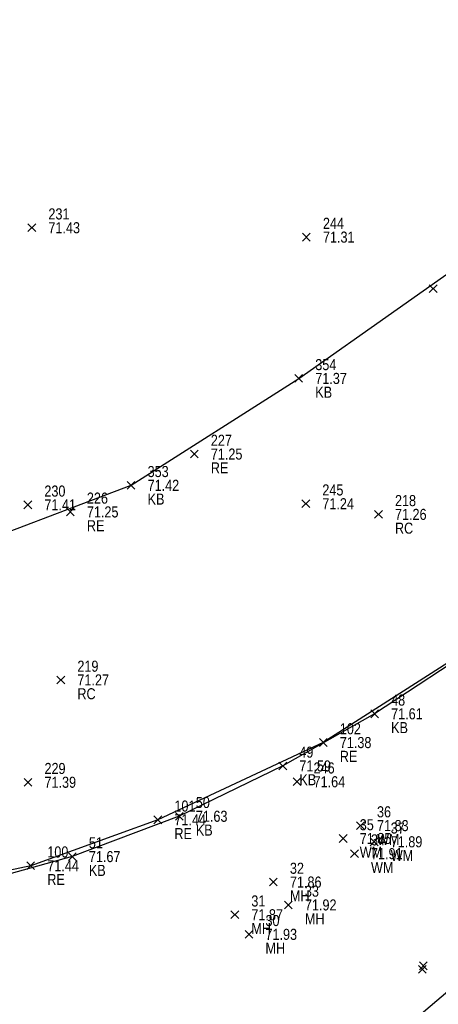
# Model space of a CAD drawing. Header units: feet. Extents: x 663429 to 663605, y 733160 to 733290.
# Tile 27 of 45: x 663520 to 663527, y 733211 to 733229. Entities that reach past the tile are written whole.
import ezdxf

# ---------------------------------------------------------------- set-up
doc = ezdxf.new("R2010")
doc.units = ezdxf.units.FT
doc.header["$MEASUREMENT"] = 0
doc.layers.get('0').update_dxf_attribs({"linetype": 'CONTINUOUS'})
for name, color, linetype in [('KERB', 7, 'CONTINUOUS'), ('MANHOLE', 7, 'CONTINUOUS'), ('PNTDESC', 3, 'CONTINUOUS'), ('PNTELEV', 5, 'CONTINUOUS'), ('PNTNO', 7, 'CONTINUOUS'), ('PNTS', 1, 'CONTINUOUS'), ('ROAD EDGE', 1, 'CONTINUOUS'), ('WATER METER', 7, 'CONTINUOUS')]:
    doc.layers.add(name, color=color, linetype=linetype)
doc.styles.add('PTXT', font='ARIALN.TTF', dxfattribs={"width": 0.75})

# ---------------------------------------------------------------- blocks, each defined once
blk = doc.blocks.new('SPT10')
at = {"color": 0, "linetype": 'Continuous'}
for p, q in [((-0.354, -0.354), (0.354, 0.354)), ((0.354, -0.354), (-0.354, 0.354))]:
    blk.add_line(p, q, dxfattribs=at)
blk = doc.blocks.new('SRVPNO2')
at = {"layer": 'PNTDESC', "style": 'PTXT'}
blk.add_attdef('DESC2', (1.5, -1.75), '', height=1, dxfattribs=at)
at = {"layer": 'PNTNO', "style": 'PTXT'}
for tag in ['ELEV2', 'PT#']:
    blk.add_attdef(tag, (1.5, 0.75), '', height=1, dxfattribs=at)

msp = doc.modelspace()

# ---------------------------------------------------------------- linework, layer by layer
at = {"linetype": 'ByBlock'}
for points in [[(663595.333, 733266.443, 71.324), (663578.081, 733252.09, 71.62), (663573.641, 733248.493, 71.636), (663568.948, 733244.461, 71.547), (663564.495, 733241.015, 71.57), (663556.419, 733234.428, 71.933), (663552.066, 733230.916, 71.948), (663547.151, 733226.853, 71.926), (663542.895, 733223.289, 71.934), (663534.343, 733216.748, 72.23), (663529.952, 733213.282, 72.3), (663524.942, 733209.031, 72.237), (663520.673, 733205.554, 72.258), (663513.258, 733203.154, 72.534), (663507.803, 733202.218, 72.557), (663501.626, 733201.165, 72.587), (663496.074, 733200.201, 72.553)], [(663544.285, 733229.186, 71.592), (663542.287, 733227.757, 71.547), (663541.095, 733226.923, 71.492), (663539.613, 733225.637, 71.392), (663538.121, 733224.508, 71.311), (663536.615, 733223.474, 71.339), (663534.522, 733221.984, 71.371), (663532.46, 733220.524, 71.483), (663532.184, 733220.301, 71.505), (663531.621, 733219.992, 71.541), (663530.474, 733219.162, 71.576), (663528.167, 733217.549, 71.6), (663526.178, 733216.245, 71.607), (663524.513, 733215.3, 71.589), (663522.635, 733214.387, 71.632), (663520.694, 733213.656, 71.671), (663518.32, 733212.996, 71.641)], [(663518.351, 733219.096, 71.391), (663521.76, 733220.389, 71.417), (663524.802, 733222.328, 71.375), (663528.369, 733224.841, 71.221), (663531.772, 733227.214, 71.095), (663532.625, 733228.022, 71.067), (663533.501, 733229.052, 71.065)]]:
    msp.add_polyline3d(points, dxfattribs=at)
at = {"color": 1, "linetype": 'ByBlock'}
msp.add_polyline3d([(663564.632, 733245.244, 71.335), (663561.469, 733242.626, 71.391), (663558.929, 733240.626, 71.382), (663555.023, 733237.478, 71.501), (663551.955, 733235.209, 71.417), (663549.132, 733233.014, 71.481), (663544.91, 733229.664, 71.523), (663542.532, 733228.085, 71.371), (663539.943, 733226.049, 71.22), (663538.36, 733224.878, 71.031), (663532.143, 733220.47, 71.314), (663530.412, 733219.268, 71.356), (663527.943, 733217.446, 71.44), (663525.247, 733215.724, 71.381), (663522.246, 733214.323, 71.439), (663519.94, 733213.49, 71.441), (663516.997, 733212.866, 71.442)], dxfattribs=at)
at = {"layer": 'KERB'}
for p in [(663524.802, 733222.328, 71.375), (663521.76, 733220.389, 71.417), (663526.178, 733216.245, 71.607), (663524.513, 733215.3, 71.589), (663522.635, 733214.387, 71.632), (663520.694, 733213.656, 71.671)]:
    msp.add_point(p, dxfattribs=at)
at = {"layer": 'MANHOLE'}
for p in [(663524.342, 733213.194, 71.863), (663524.614, 733212.779, 71.917), (663523.642, 733212.601, 71.872), (663523.898, 733212.246, 71.93)]:
    msp.add_point(p, dxfattribs=at)
at = {"layer": 'PNTS'}
for p in [(663519.96, 733225.061, 71.425), (663524.941, 733224.89, 71.309), (663524.93, 733220.055, 71.24), (663519.887, 733220.035, 71.414), (663526.248, 733219.862, 71.256), (663520.486, 733216.859, 71.274), (663519.889, 733215.004, 71.386), (663524.771, 733215.013, 71.636), (663527.062, 733211.675, 72.228), (663527.043, 733211.613, 72.221)]:
    msp.add_point(p, dxfattribs=at)
at = {"layer": 'ROAD EDGE'}
for p in [(663527.241, 733223.956, 71.157), (663522.907, 733220.956, 71.254), (663520.658, 733219.907, 71.254), (663525.247, 733215.724, 71.381), (663522.246, 733214.323, 71.439), (663519.94, 733213.49, 71.441)]:
    msp.add_point(p, dxfattribs=at)
at = {"layer": 'WATER METER'}
for p in [(663525.922, 733214.218, 71.828), (663525.609, 733213.984, 71.845), (663526.171, 733213.924, 71.885), (663525.813, 733213.709, 71.905)]:
    msp.add_point(p, dxfattribs=at)

# ---------------------------------------------------------------- block references
at = {"layer": 'KERB'}
ref = msp.add_blockref('SRVPNO2', (663524.802, 733222.328, 71.375), dxfattribs=dict(at, xscale=0.2, yscale=0.2, zscale=0.2))
ref.add_attrib('PT#', '354', (663525.102, 733222.478, 71.375), dxfattribs={"layer": 'PNTNO', "height": 0.2, "style": 'PTXT'})
ref.add_attrib('ELEV2', '71.37', (663525.102, 733222.228, 71.375), dxfattribs={"layer": 'PNTELEV', "height": 0.2, "style": 'PTXT'})
ref.add_attrib('DESC2', 'KB', (663525.102, 733221.978, 71.375), dxfattribs={"layer": 'PNTDESC', "height": 0.2, "style": 'PTXT'})
at = {"layer": 'KERB', "xscale": 0.2, "yscale": 0.2, "zscale": 0.2}
for p in [(663524.802, 733222.328, 71.375), (663521.76, 733220.389, 71.417), (663526.178, 733216.245, 71.607), (663524.513, 733215.3, 71.589), (663522.635, 733214.387, 71.632), (663520.694, 733213.656, 71.671)]:
    msp.add_blockref('SPT10', p, dxfattribs=at)
at = {"layer": 'KERB'}
ref = msp.add_blockref('SRVPNO2', (663521.76, 733220.389, 71.417), dxfattribs=dict(at, xscale=0.2, yscale=0.2, zscale=0.2))
ref.add_attrib('PT#', '353', (663522.06, 733220.539, 71.417), dxfattribs={"layer": 'PNTNO', "height": 0.2, "style": 'PTXT'})
ref.add_attrib('ELEV2', '71.42', (663522.06, 733220.289, 71.417), dxfattribs={"layer": 'PNTELEV', "height": 0.2, "style": 'PTXT'})
ref.add_attrib('DESC2', 'KB', (663522.06, 733220.039, 71.417), dxfattribs={"layer": 'PNTDESC', "height": 0.2, "style": 'PTXT'})
ref = msp.add_blockref('SRVPNO2', (663526.178, 733216.245, 71.607), dxfattribs=dict(at, xscale=0.2, yscale=0.2, zscale=0.2))
ref.add_attrib('PT#', '48', (663526.478, 733216.395, 71.607), dxfattribs={"layer": 'PNTNO', "height": 0.2, "style": 'PTXT'})
ref.add_attrib('ELEV2', '71.61', (663526.478, 733216.145, 71.607), dxfattribs={"layer": 'PNTELEV', "height": 0.2, "style": 'PTXT'})
ref.add_attrib('DESC2', 'KB', (663526.478, 733215.895, 71.607), dxfattribs={"layer": 'PNTDESC', "height": 0.2, "style": 'PTXT'})
ref = msp.add_blockref('SRVPNO2', (663524.513, 733215.3, 71.589), dxfattribs=dict(at, xscale=0.2, yscale=0.2, zscale=0.2))
ref.add_attrib('PT#', '49', (663524.813, 733215.45, 71.589), dxfattribs={"layer": 'PNTNO', "height": 0.2, "style": 'PTXT'})
ref.add_attrib('ELEV2', '71.59', (663524.813, 733215.2, 71.589), dxfattribs={"layer": 'PNTELEV', "height": 0.2, "style": 'PTXT'})
ref.add_attrib('DESC2', 'KB', (663524.813, 733214.95, 71.589), dxfattribs={"layer": 'PNTDESC', "height": 0.2, "style": 'PTXT'})
ref = msp.add_blockref('SRVPNO2', (663522.635, 733214.387, 71.632), dxfattribs=dict(at, xscale=0.2, yscale=0.2, zscale=0.2))
ref.add_attrib('PT#', '50', (663522.935, 733214.537, 71.632), dxfattribs={"layer": 'PNTNO', "height": 0.2, "style": 'PTXT'})
ref.add_attrib('ELEV2', '71.63', (663522.935, 733214.287, 71.632), dxfattribs={"layer": 'PNTELEV', "height": 0.2, "style": 'PTXT'})
ref.add_attrib('DESC2', 'KB', (663522.935, 733214.037, 71.632), dxfattribs={"layer": 'PNTDESC', "height": 0.2, "style": 'PTXT'})
ref = msp.add_blockref('SRVPNO2', (663520.694, 733213.656, 71.671), dxfattribs=dict(at, xscale=0.2, yscale=0.2, zscale=0.2))
ref.add_attrib('PT#', '51', (663520.994, 733213.806, 71.671), dxfattribs={"layer": 'PNTNO', "height": 0.2, "style": 'PTXT'})
ref.add_attrib('ELEV2', '71.67', (663520.994, 733213.556, 71.671), dxfattribs={"layer": 'PNTELEV', "height": 0.2, "style": 'PTXT'})
ref.add_attrib('DESC2', 'KB', (663520.994, 733213.306, 71.671), dxfattribs={"layer": 'PNTDESC', "height": 0.2, "style": 'PTXT'})
at = {"layer": 'MANHOLE'}
ref = msp.add_blockref('SRVPNO2', (663524.342, 733213.194, 71.863), dxfattribs=dict(at, xscale=0.2, yscale=0.2, zscale=0.2))
ref.add_attrib('PT#', '32', (663524.642, 733213.344, 71.863), dxfattribs={"layer": 'PNTNO', "height": 0.2, "style": 'PTXT'})
ref.add_attrib('ELEV2', '71.86', (663524.642, 733213.094, 71.863), dxfattribs={"layer": 'PNTELEV', "height": 0.2, "style": 'PTXT'})
ref.add_attrib('DESC2', 'MH', (663524.642, 733212.844, 71.863), dxfattribs={"layer": 'PNTDESC', "height": 0.2, "style": 'PTXT'})
at = {"layer": 'MANHOLE', "xscale": 0.2, "yscale": 0.2, "zscale": 0.2}
for p in [(663524.342, 733213.194, 71.863), (663524.614, 733212.779, 71.917), (663523.642, 733212.601, 71.872), (663523.898, 733212.246, 71.93)]:
    msp.add_blockref('SPT10', p, dxfattribs=at)
at = {"layer": 'MANHOLE'}
ref = msp.add_blockref('SRVPNO2', (663524.614, 733212.779, 71.917), dxfattribs=dict(at, xscale=0.2, yscale=0.2, zscale=0.2))
ref.add_attrib('PT#', '33', (663524.914, 733212.929, 71.917), dxfattribs={"layer": 'PNTNO', "height": 0.2, "style": 'PTXT'})
ref.add_attrib('ELEV2', '71.92', (663524.914, 733212.679, 71.917), dxfattribs={"layer": 'PNTELEV', "height": 0.2, "style": 'PTXT'})
ref.add_attrib('DESC2', 'MH', (663524.914, 733212.429, 71.917), dxfattribs={"layer": 'PNTDESC', "height": 0.2, "style": 'PTXT'})
ref = msp.add_blockref('SRVPNO2', (663523.642, 733212.601, 71.872), dxfattribs=dict(at, xscale=0.2, yscale=0.2, zscale=0.2))
ref.add_attrib('PT#', '31', (663523.942, 733212.751, 71.872), dxfattribs={"layer": 'PNTNO', "height": 0.2, "style": 'PTXT'})
ref.add_attrib('ELEV2', '71.87', (663523.942, 733212.501, 71.872), dxfattribs={"layer": 'PNTELEV', "height": 0.2, "style": 'PTXT'})
ref.add_attrib('DESC2', 'MH', (663523.942, 733212.251, 71.872), dxfattribs={"layer": 'PNTDESC', "height": 0.2, "style": 'PTXT'})
ref = msp.add_blockref('SRVPNO2', (663523.898, 733212.246, 71.93), dxfattribs=dict(at, xscale=0.2, yscale=0.2, zscale=0.2))
ref.add_attrib('PT#', '30', (663524.198, 733212.396, 71.93), dxfattribs={"layer": 'PNTNO', "height": 0.2, "style": 'PTXT'})
ref.add_attrib('ELEV2', '71.93', (663524.198, 733212.146, 71.93), dxfattribs={"layer": 'PNTELEV', "height": 0.2, "style": 'PTXT'})
ref.add_attrib('DESC2', 'MH', (663524.198, 733211.896, 71.93), dxfattribs={"layer": 'PNTDESC', "height": 0.2, "style": 'PTXT'})
at = {"layer": 'PNTS'}
ref = msp.add_blockref('SRVPNO2', (663519.96, 733225.061, 71.425), dxfattribs=dict(at, xscale=0.2, yscale=0.2, zscale=0.2))
ref.add_attrib('PT#', '231', (663520.26, 733225.211, 57.14), dxfattribs={"layer": 'PNTNO', "height": 0.2, "style": 'PTXT'})
ref.add_attrib('ELEV2', '71.43', (663520.26, 733224.961, 57.14), dxfattribs={"layer": 'PNTELEV', "height": 0.2, "style": 'PTXT'})
ref = msp.add_blockref('SRVPNO2', (663524.941, 733224.89, 71.309), dxfattribs=dict(at, xscale=0.2, yscale=0.2, zscale=0.2))
ref.add_attrib('PT#', '244', (663525.241, 733225.04, 57.048), dxfattribs={"layer": 'PNTNO', "height": 0.2, "style": 'PTXT'})
ref.add_attrib('ELEV2', '71.31', (663525.241, 733224.79, 57.048), dxfattribs={"layer": 'PNTELEV', "height": 0.2, "style": 'PTXT'})
at = {"layer": 'PNTS', "xscale": 0.2, "yscale": 0.2, "zscale": 0.2}
for p in [(663519.96, 733225.061, 71.425), (663524.941, 733224.89, 71.309), (663519.887, 733220.035, 71.414), (663524.93, 733220.055, 71.24), (663526.248, 733219.862, 71.256), (663520.486, 733216.859, 71.274), (663519.889, 733215.004, 71.386), (663524.771, 733215.013, 71.636), (663527.043, 733211.613, 72.221), (663527.062, 733211.675, 72.228)]:
    msp.add_blockref('SPT10', p, dxfattribs=at)
at = {"layer": 'PNTS'}
ref = msp.add_blockref('SRVPNO2', (663519.887, 733220.035, 71.414), dxfattribs=dict(at, xscale=0.2, yscale=0.2, zscale=0.2))
ref.add_attrib('PT#', '230', (663520.187, 733220.185, 57.131), dxfattribs={"layer": 'PNTNO', "height": 0.2, "style": 'PTXT'})
ref.add_attrib('ELEV2', '71.41', (663520.187, 733219.935, 57.131), dxfattribs={"layer": 'PNTELEV', "height": 0.2, "style": 'PTXT'})
ref = msp.add_blockref('SRVPNO2', (663524.93, 733220.055, 71.24), dxfattribs=dict(at, xscale=0.2, yscale=0.2, zscale=0.2))
ref.add_attrib('PT#', '245', (663525.23, 733220.205, 56.992), dxfattribs={"layer": 'PNTNO', "height": 0.2, "style": 'PTXT'})
ref.add_attrib('ELEV2', '71.24', (663525.23, 733219.955, 56.992), dxfattribs={"layer": 'PNTELEV', "height": 0.2, "style": 'PTXT'})
ref = msp.add_blockref('SRVPNO2', (663526.248, 733219.862, 71.256), dxfattribs=dict(at, xscale=0.2, yscale=0.2, zscale=0.2))
ref.add_attrib('PT#', '218', (663526.548, 733220.012, 71.256), dxfattribs={"layer": 'PNTNO', "height": 0.2, "style": 'PTXT'})
ref.add_attrib('ELEV2', '71.26', (663526.548, 733219.762, 71.256), dxfattribs={"layer": 'PNTELEV', "height": 0.2, "style": 'PTXT'})
ref.add_attrib('DESC2', 'RC', (663526.548, 733219.512, 71.256), dxfattribs={"layer": 'PNTDESC', "height": 0.2, "style": 'PTXT'})
ref = msp.add_blockref('SRVPNO2', (663520.486, 733216.859, 71.274), dxfattribs=dict(at, xscale=0.2, yscale=0.2, zscale=0.2))
ref.add_attrib('PT#', '219', (663520.786, 733217.009, 71.274), dxfattribs={"layer": 'PNTNO', "height": 0.2, "style": 'PTXT'})
ref.add_attrib('ELEV2', '71.27', (663520.786, 733216.759, 71.274), dxfattribs={"layer": 'PNTELEV', "height": 0.2, "style": 'PTXT'})
ref.add_attrib('DESC2', 'RC', (663520.786, 733216.509, 71.274), dxfattribs={"layer": 'PNTDESC', "height": 0.2, "style": 'PTXT'})
ref = msp.add_blockref('SRVPNO2', (663519.889, 733215.004, 71.386), dxfattribs=dict(at, xscale=0.2, yscale=0.2, zscale=0.2))
ref.add_attrib('PT#', '229', (663520.189, 733215.154, 57.109), dxfattribs={"layer": 'PNTNO', "height": 0.2, "style": 'PTXT'})
ref.add_attrib('ELEV2', '71.39', (663520.189, 733214.904, 57.109), dxfattribs={"layer": 'PNTELEV', "height": 0.2, "style": 'PTXT'})
ref = msp.add_blockref('SRVPNO2', (663524.771, 733215.013, 71.636), dxfattribs=dict(at, xscale=0.2, yscale=0.2, zscale=0.2))
ref.add_attrib('PT#', '246', (663525.071, 733215.163, 57.309), dxfattribs={"layer": 'PNTNO', "height": 0.2, "style": 'PTXT'})
ref.add_attrib('ELEV2', '71.64', (663525.071, 733214.913, 57.309), dxfattribs={"layer": 'PNTELEV', "height": 0.2, "style": 'PTXT'})
at = {"layer": 'ROAD EDGE', "xscale": 0.2, "yscale": 0.2, "zscale": 0.2}
for p in [(663527.241, 733223.956, 71.157), (663522.907, 733220.956, 71.254), (663520.658, 733219.907, 71.254), (663525.247, 733215.724, 71.381), (663522.246, 733214.323, 71.439), (663519.94, 733213.49, 71.441)]:
    msp.add_blockref('SPT10', p, dxfattribs=at)
at = {"layer": 'ROAD EDGE'}
ref = msp.add_blockref('SRVPNO2', (663522.907, 733220.956, 71.254), dxfattribs=dict(at, xscale=0.2, yscale=0.2, zscale=0.2))
ref.add_attrib('PT#', '227', (663523.207, 733221.106, 71.254), dxfattribs={"layer": 'PNTNO', "height": 0.2, "style": 'PTXT'})
ref.add_attrib('ELEV2', '71.25', (663523.207, 733220.856, 71.254), dxfattribs={"layer": 'PNTELEV', "height": 0.2, "style": 'PTXT'})
ref.add_attrib('DESC2', 'RE', (663523.207, 733220.606, 71.254), dxfattribs={"layer": 'PNTDESC', "height": 0.2, "style": 'PTXT'})
ref = msp.add_blockref('SRVPNO2', (663520.658, 733219.907, 71.254), dxfattribs=dict(at, xscale=0.2, yscale=0.2, zscale=0.2))
ref.add_attrib('PT#', '226', (663520.958, 733220.057, 71.254), dxfattribs={"layer": 'PNTNO', "height": 0.2, "style": 'PTXT'})
ref.add_attrib('ELEV2', '71.25', (663520.958, 733219.807, 71.254), dxfattribs={"layer": 'PNTELEV', "height": 0.2, "style": 'PTXT'})
ref.add_attrib('DESC2', 'RE', (663520.958, 733219.557, 71.254), dxfattribs={"layer": 'PNTDESC', "height": 0.2, "style": 'PTXT'})
ref = msp.add_blockref('SRVPNO2', (663525.247, 733215.724, 71.381), dxfattribs=dict(at, xscale=0.2, yscale=0.2, zscale=0.2))
ref.add_attrib('PT#', '102', (663525.547, 733215.874, 71.381), dxfattribs={"layer": 'PNTNO', "height": 0.2, "style": 'PTXT'})
ref.add_attrib('ELEV2', '71.38', (663525.547, 733215.624, 71.381), dxfattribs={"layer": 'PNTELEV', "height": 0.2, "style": 'PTXT'})
ref.add_attrib('DESC2', 'RE', (663525.547, 733215.374, 71.381), dxfattribs={"layer": 'PNTDESC', "height": 0.2, "style": 'PTXT'})
ref = msp.add_blockref('SRVPNO2', (663522.246, 733214.323, 71.439), dxfattribs=dict(at, xscale=0.2, yscale=0.2, zscale=0.2))
ref.add_attrib('PT#', '101', (663522.546, 733214.473, 71.439), dxfattribs={"layer": 'PNTNO', "height": 0.2, "style": 'PTXT'})
ref.add_attrib('ELEV2', '71.44', (663522.546, 733214.223, 71.439), dxfattribs={"layer": 'PNTELEV', "height": 0.2, "style": 'PTXT'})
ref.add_attrib('DESC2', 'RE', (663522.546, 733213.973, 71.439), dxfattribs={"layer": 'PNTDESC', "height": 0.2, "style": 'PTXT'})
ref = msp.add_blockref('SRVPNO2', (663519.94, 733213.49, 71.441), dxfattribs=dict(at, xscale=0.2, yscale=0.2, zscale=0.2))
ref.add_attrib('PT#', '100', (663520.24, 733213.64, 71.441), dxfattribs={"layer": 'PNTNO', "height": 0.2, "style": 'PTXT'})
ref.add_attrib('ELEV2', '71.44', (663520.24, 733213.39, 71.441), dxfattribs={"layer": 'PNTELEV', "height": 0.2, "style": 'PTXT'})
ref.add_attrib('DESC2', 'RE', (663520.24, 733213.14, 71.441), dxfattribs={"layer": 'PNTDESC', "height": 0.2, "style": 'PTXT'})
at = {"layer": 'WATER METER'}
ref = msp.add_blockref('SRVPNO2', (663525.922, 733214.218, 71.828), dxfattribs=dict(at, xscale=0.2, yscale=0.2, zscale=0.2))
ref.add_attrib('PT#', '36', (663526.222, 733214.368, 71.828), dxfattribs={"layer": 'PNTNO', "height": 0.2, "style": 'PTXT'})
ref.add_attrib('ELEV2', '71.83', (663526.222, 733214.118, 71.828), dxfattribs={"layer": 'PNTELEV', "height": 0.2, "style": 'PTXT'})
ref.add_attrib('DESC2', 'WM', (663526.222, 733213.868, 71.828), dxfattribs={"layer": 'PNTDESC', "height": 0.2, "style": 'PTXT'})
at = {"layer": 'WATER METER', "xscale": 0.2, "yscale": 0.2, "zscale": 0.2}
for p in [(663525.922, 733214.218, 71.828), (663525.609, 733213.984, 71.845), (663526.171, 733213.924, 71.885), (663525.813, 733213.709, 71.905)]:
    msp.add_blockref('SPT10', p, dxfattribs=at)
at = {"layer": 'WATER METER'}
ref = msp.add_blockref('SRVPNO2', (663525.609, 733213.984, 71.845), dxfattribs=dict(at, xscale=0.2, yscale=0.2, zscale=0.2))
ref.add_attrib('PT#', '35', (663525.909, 733214.134, 71.845), dxfattribs={"layer": 'PNTNO', "height": 0.2, "style": 'PTXT'})
ref.add_attrib('ELEV2', '71.85', (663525.909, 733213.884, 71.845), dxfattribs={"layer": 'PNTELEV', "height": 0.2, "style": 'PTXT'})
ref.add_attrib('DESC2', 'WM', (663525.909, 733213.634, 71.845), dxfattribs={"layer": 'PNTDESC', "height": 0.2, "style": 'PTXT'})
ref = msp.add_blockref('SRVPNO2', (663526.171, 733213.924, 71.885), dxfattribs=dict(at, xscale=0.2, yscale=0.2, zscale=0.2))
ref.add_attrib('PT#', '37', (663526.471, 733214.074, 71.885), dxfattribs={"layer": 'PNTNO', "height": 0.2, "style": 'PTXT'})
ref.add_attrib('ELEV2', '71.89', (663526.471, 733213.824, 71.885), dxfattribs={"layer": 'PNTELEV', "height": 0.2, "style": 'PTXT'})
ref.add_attrib('DESC2', 'WM', (663526.471, 733213.574, 71.885), dxfattribs={"layer": 'PNTDESC', "height": 0.2, "style": 'PTXT'})
ref = msp.add_blockref('SRVPNO2', (663525.813, 733213.709, 71.905), dxfattribs=dict(at, xscale=0.2, yscale=0.2, zscale=0.2))
ref.add_attrib('PT#', '34', (663526.113, 733213.859, 71.905), dxfattribs={"layer": 'PNTNO', "height": 0.2, "style": 'PTXT'})
ref.add_attrib('ELEV2', '71.91', (663526.113, 733213.609, 71.905), dxfattribs={"layer": 'PNTELEV', "height": 0.2, "style": 'PTXT'})
ref.add_attrib('DESC2', 'WM', (663526.113, 733213.359, 71.905), dxfattribs={"layer": 'PNTDESC', "height": 0.2, "style": 'PTXT'})

doc.saveas('drawing.dxf')
